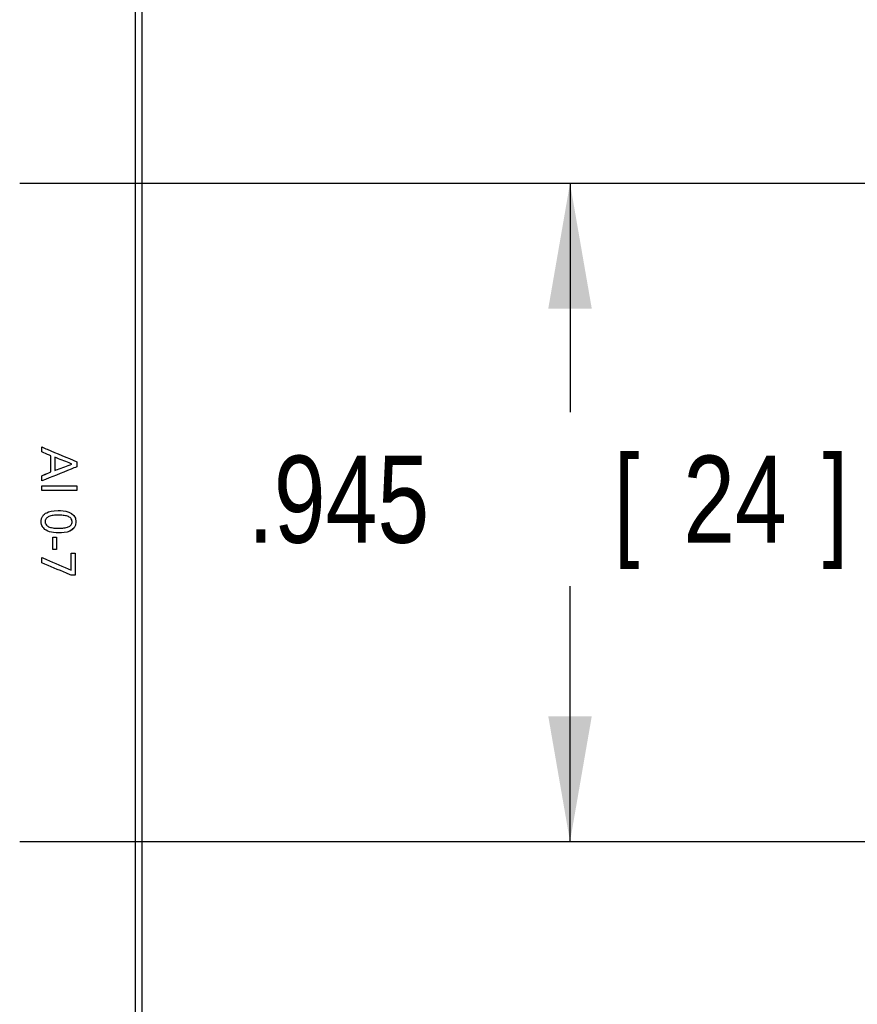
# Model space of a CAD drawing. Header units: inches. Extents: x 0 to 34, y 0 to 22.
# Tile 49 of 84: x 11 to 12.2, y 15 to 16.4. Entities that reach past the tile are written whole.
import ezdxf

# ---------------------------------------------------------------- set-up
doc = ezdxf.new("R2010")
doc.units = ezdxf.units.IN
doc.header["$LTSCALE"] = 1.87
doc.header["$MEASUREMENT"] = 0
doc.layers.get('0').update_dxf_attribs({"linetype": 'CONTINUOUS'})
doc.layers.add('DATUMCURVES', color=7, linetype='CONTINUOUS')
doc.layers.add('DIMENSIONS', color=7, linetype='CONTINUOUS')
doc.styles.get("Standard").update_dxf_attribs({"font": 'txt', "width": 0.8})
doc.dimstyles.new('DIMSTYLE_1', dxfattribs={"dimtxt": 0.125, "dimasz": 0.18, "dimexe": 0.18, "dimexo": 0.0625, "dimgap": 0.09, "dimtad": 0, "dimtih": 1, "dimtoh": 1, "dimdec": 3, "dimzin": 4, "dimdsep": 46, "dimtxsty": 'STANDARD', "dimblk": '_FILLED', "dimblk1": '_FILLED', "dimblk2": '_FILLED', "dimcen": 0.09, "dimadec": 0, "dimazin": 0, "dimtp": 0.005, "dimtm": 0.005, "dimtfac": 1, "dimtdec": 3, "dimtofl": 0, "dimtmove": 0, "dimatfit": 3, "dimldrblk": '_FILLED', "dimfxl": 1, "dimtolj": 1, "dimtzin": 4, "dimarcsym": 0})

# ---------------------------------------------------------------- blocks, each defined once
blk = doc.blocks.new('_FILLED')
at = {"color": 0, "linetype": 'BYBLOCK'}
blk.add_solid([(0, 0), (-1, 0.1736), (-1, -0.1736)], dxfattribs=at)
blk = doc.blocks.new('*D6')
at = {"layer": 'DIMENSIONS', "color": 2, "linetype": 'CONTINUOUS'}
for p, q in [((12.6031, 16.7011), (12.6031, 17.0611)), ((11.0216, 16.7011), (12.7281, 16.7011)), ((10.9925, 16.1295), (12.7281, 16.1295)), ((12.6031, 16.1295), (12.6031, 15.8786)), ((12.6031, 15.8786), (12.7206, 15.8786))]:
    blk.add_line(p, q, dxfattribs=at)
at = {"layer": 'DIMENSIONS', "color": 2, "linetype": 'CONTINUOUS', "xscale": 0.18, "yscale": 0.18, "zscale": 0.18}
for p, rotation in [((12.6031, 16.7011), 270), ((12.6031, 16.1295), 90)]:
    blk.add_blockref('_FILLED', p, dxfattribs=dict(at, rotation=rotation))
at = {"layer": 'DIMENSIONS', "color": 2, "linetype": 'CONTINUOUS', "width": 0.8}
for s, p in [('.572', (12.7831, 15.8161)), ('[', (13.3081, 15.8161)), ('14.52', (13.4081, 15.8161)), (']', (13.9081, 15.8161))]:
    blk.add_text(s, height=0.125, dxfattribs=at).set_placement(p)
blk = doc.blocks.new('*D7')
at = {"layer": 'DIMENSIONS', "color": 2, "linetype": 'CONTINUOUS'}
for p, q in [((10.9925, 16.1295), (11.9078, 16.1295)), ((11.7828, 16.1295), (11.7828, 15.801)), ((11.7828, 15.1846), (11.7828, 15.551)), ((10.9925, 15.1846), (11.9078, 15.1846))]:
    blk.add_line(p, q, dxfattribs=at)
at = {"layer": 'DIMENSIONS', "color": 2, "linetype": 'CONTINUOUS', "xscale": 0.18, "yscale": 0.18, "zscale": 0.18}
for p, rotation in [((11.7828, 16.1295), 90), ((11.7828, 15.1846), 270)]:
    blk.add_blockref('_FILLED', p, dxfattribs=dict(at, rotation=rotation))
at = {"layer": 'DIMENSIONS', "color": 2, "linetype": 'CONTINUOUS', "width": 0.8}
for s, p in [('[', (11.8453, 15.6135)), (']', (12.1453, 15.6135)), ('.945', (11.3203, 15.6135)), ('24', (11.9453, 15.6135))]:
    blk.add_text(s, height=0.125, dxfattribs=at).set_placement(p)
blk = doc.blocks.new('*D8')
at = {"layer": 'DIMENSIONS', "color": 2, "linetype": 'CONTINUOUS'}
for p, q in [((12.6168, 15.1846), (12.6168, 15.5446)), ((10.9925, 15.1846), (12.7418, 15.1846)), ((11.0046, 14.7175), (12.7418, 14.7175)), ((12.6168, 14.7175), (12.6168, 14.4914)), ((12.6168, 14.4914), (12.7343, 14.4914))]:
    blk.add_line(p, q, dxfattribs=at)
at = {"layer": 'DIMENSIONS', "color": 2, "linetype": 'CONTINUOUS', "xscale": 0.18, "yscale": 0.18, "zscale": 0.18}
for p, rotation in [((12.6168, 15.1846), 270), ((12.6168, 14.7175), 90)]:
    blk.add_blockref('_FILLED', p, dxfattribs=dict(at, rotation=rotation))
at = {"layer": 'DIMENSIONS', "color": 2, "linetype": 'CONTINUOUS', "width": 0.8}
for s, p in [('.467', (12.7968, 14.4289)), ('[', (13.3218, 14.4289)), ('11.86', (13.4218, 14.4289)), (']', (13.9218, 14.4289))]:
    blk.add_text(s, height=0.125, dxfattribs=at).set_placement(p)

msp = doc.modelspace()

# ---------------------------------------------------------------- linework, layer by layer
at = {"color": 7, "linetype": 'CONTINUOUS'}
for p, q in [((11.1686, 12.3838), (11.1686, 17.5217)), ((11.1586, 13.4217), (11.1586, 17.4917))]:
    msp.add_line(p, q, dxfattribs=at)
at = {"layer": 'DATUMCURVES', "color": 40, "linetype": 'CONTINUOUS'}
for points, knots in [([(11.0243, 15.751, 2.7536), (11.0269, 15.7499, 2.7536), (11.0436, 15.7429, 2.7536), (11.0603, 15.7358, 2.7536), (11.0744, 15.7299, 2.7536)], [0, 0, 0, 0, 0.15625, 1, 1, 1, 1]), ([(11.0243, 15.7439, 2.7536), (11.0243, 15.7442, 2.7536), (11.0243, 15.7466, 2.7536), (11.0243, 15.749, 2.7536), (11.0243, 15.751, 2.7536)], [0, 0, 0, 0, 0.15625, 1, 1, 1, 1]), ([(11.0243, 15.751, 2.7536), (11.0269, 15.7499, 2.7536), (11.0436, 15.7429, 2.7536), (11.0603, 15.7358, 2.7536), (11.0744, 15.7299, 2.7536)], [0, 0, 0, 0, 0.15625, 1, 1, 1, 1]), ([(11.0243, 15.7439, 2.7536), (11.0243, 15.7442, 2.7536), (11.0243, 15.7466, 2.7536), (11.0243, 15.749, 2.7536), (11.0243, 15.751, 2.7536)], [0, 0, 0, 0, 0.15625, 1, 1, 1, 1]), ([(11.0373, 15.7384, 2.7536), (11.0367, 15.7387, 2.7536), (11.0323, 15.7405, 2.7536), (11.028, 15.7423, 2.7536), (11.0243, 15.7439, 2.7536)], [0, 0, 0, 0, 0.15625, 1, 1, 1, 1]), ([(11.0373, 15.7384, 2.7536), (11.0367, 15.7387, 2.7536), (11.0323, 15.7405, 2.7536), (11.028, 15.7423, 2.7536), (11.0243, 15.7439, 2.7536)], [0, 0, 0, 0, 0.15625, 1, 1, 1, 1]), ([(11.0373, 15.7152, 2.7536), (11.0373, 15.7164, 2.7536), (11.0373, 15.7242, 2.7536), (11.0373, 15.7319, 2.7536), (11.0373, 15.7384, 2.7536)], [0, 0, 0, 0, 0.15625, 1, 1, 1, 1]), ([(11.0373, 15.7152, 2.7536), (11.0373, 15.7164, 2.7536), (11.0373, 15.7241, 2.7536), (11.0373, 15.7319, 2.7536), (11.0373, 15.7384, 2.7536)], [0, 0, 0, 0, 0.15625, 1, 1, 1, 1]), ([(11.0676, 15.7265, 2.7536), (11.0663, 15.727, 2.7536), (11.0581, 15.7303, 2.7536), (11.0499, 15.7335, 2.7536), (11.043, 15.7362, 2.7536)], [0, 0, 0, 0, 0.15625, 1, 1, 1, 1]), ([(11.043, 15.7362, 2.7536), (11.043, 15.7352, 2.7536), (11.043, 15.7289, 2.7536), (11.043, 15.7226, 2.7536), (11.043, 15.7173, 2.7536)], [0, 0, 0, 0, 0.15625, 1, 1, 1, 1]), ([(11.0676, 15.7265, 2.7536), (11.0663, 15.727, 2.7536), (11.0581, 15.7302, 2.7536), (11.0499, 15.7335, 2.7536), (11.043, 15.7362, 2.7536)], [0, 0, 0, 0, 0.15625, 1, 1, 1, 1]), ([(11.043, 15.7362, 2.7536), (11.043, 15.7352, 2.7536), (11.043, 15.7289, 2.7536), (11.043, 15.7226, 2.7536), (11.043, 15.7173, 2.7536)], [0, 0, 0, 0, 0.15625, 1, 1, 1, 1]), ([(11.0744, 15.7299, 2.7536), (11.0744, 15.7295, 2.7536), (11.0744, 15.727, 2.7536), (11.0744, 15.7246, 2.7536), (11.0744, 15.7225, 2.7536)], [0, 0, 0, 0, 0.15625, 1, 1, 1, 1]), ([(11.0744, 15.7299, 2.7536), (11.0744, 15.7295, 2.7536), (11.0744, 15.727, 2.7536), (11.0744, 15.7246, 2.7536), (11.0744, 15.7225, 2.7536)], [0, 0, 0, 0, 0.15625, 1, 1, 1, 1]), ([(11.0744, 15.7225, 2.7536), (11.0718, 15.7214, 2.7536), (11.0551, 15.7147, 2.7536), (11.0384, 15.7079, 2.7536), (11.0243, 15.7022, 2.7536)], [0, 0, 0, 0, 0.15625, 1, 1, 1, 1]), ([(11.0744, 15.7225, 2.7536), (11.0718, 15.7214, 2.7536), (11.0551, 15.7147, 2.7536), (11.0384, 15.7079, 2.7536), (11.0243, 15.7022, 2.7536)], [0, 0, 0, 0, 0.15625, 1, 1, 1, 1]), ([(11.0243, 15.7098, 2.7536), (11.025, 15.7101, 2.7536), (11.0293, 15.7119, 2.7536), (11.0337, 15.7137, 2.7536), (11.0373, 15.7152, 2.7536)], [0, 0, 0, 0, 0.15625, 1, 1, 1, 1]), ([(11.0243, 15.7098, 2.7536), (11.025, 15.71, 2.7536), (11.0293, 15.7118, 2.7536), (11.0337, 15.7137, 2.7536), (11.0373, 15.7152, 2.7536)], [0, 0, 0, 0, 0.15625, 1, 1, 1, 1]), ([(11.043, 15.7173, 2.7536), (11.0442, 15.7177, 2.7536), (11.0524, 15.7208, 2.7536), (11.0606, 15.7239, 2.7536), (11.0676, 15.7265, 2.7536)], [0, 0, 0, 0, 0.15625, 1, 1, 1, 1]), ([(11.043, 15.7173, 2.7536), (11.0442, 15.7177, 2.7536), (11.0524, 15.7208, 2.7536), (11.0606, 15.7239, 2.7536), (11.0676, 15.7265, 2.7536)], [0, 0, 0, 0, 0.15625, 1, 1, 1, 1]), ([(11.0243, 15.7022, 2.7536), (11.0243, 15.7026, 2.7536), (11.0243, 15.7051, 2.7536), (11.0243, 15.7076, 2.7536), (11.0243, 15.7098, 2.7536)], [0, 0, 0, 0, 0.15625, 1, 1, 1, 1]), ([(11.0243, 15.7022, 2.7536), (11.0243, 15.7026, 2.7536), (11.0243, 15.7051, 2.7536), (11.0243, 15.7076, 2.7536), (11.0243, 15.7098, 2.7536)], [0, 0, 0, 0, 0.15625, 1, 1, 1, 1]), ([(11.0243, 15.6954, 2.7536), (11.0269, 15.6954, 2.7536), (11.0436, 15.6954, 2.7536), (11.0603, 15.6954, 2.7536), (11.0744, 15.6954, 2.7536)], [0, 0, 0, 0, 0.15625, 1, 1, 1, 1]), ([(11.0243, 15.6884, 2.7536), (11.0243, 15.6888, 2.7536), (11.0243, 15.6911, 2.7536), (11.0243, 15.6934, 2.7536), (11.0243, 15.6954, 2.7536)], [0, 0, 0, 0, 0.15625, 1, 1, 1, 1]), ([(11.0243, 15.6954, 2.7536), (11.0269, 15.6954, 2.7536), (11.0436, 15.6954, 2.7536), (11.0603, 15.6954, 2.7536), (11.0744, 15.6954, 2.7536)], [0, 0, 0, 0, 0.15625, 1, 1, 1, 1]), ([(11.0243, 15.6884, 2.7536), (11.0243, 15.6888, 2.7536), (11.0243, 15.6911, 2.7536), (11.0243, 15.6934, 2.7536), (11.0243, 15.6954, 2.7536)], [0, 0, 0, 0, 0.15625, 1, 1, 1, 1]), ([(11.0744, 15.6884, 2.7536), (11.0718, 15.6884, 2.7536), (11.0551, 15.6884, 2.7536), (11.0384, 15.6884, 2.7536), (11.0243, 15.6884, 2.7536)], [0, 0, 0, 0, 0.15625, 1, 1, 1, 1]), ([(11.0744, 15.6884, 2.7536), (11.0718, 15.6884, 2.7536), (11.0551, 15.6884, 2.7536), (11.0384, 15.6884, 2.7536), (11.0243, 15.6884, 2.7536)], [0, 0, 0, 0, 0.15625, 1, 1, 1, 1]), ([(11.0744, 15.6954, 2.7536), (11.0744, 15.695, 2.7536), (11.0744, 15.6927, 2.7536), (11.0744, 15.6904, 2.7536), (11.0744, 15.6884, 2.7536)], [0, 0, 0, 0, 0.15625, 1, 1, 1, 1]), ([(11.0744, 15.6954, 2.7536), (11.0744, 15.695, 2.7536), (11.0744, 15.6927, 2.7536), (11.0744, 15.6904, 2.7536), (11.0744, 15.6884, 2.7536)], [0, 0, 0, 0, 0.15625, 1, 1, 1, 1]), ([(11.0489, 15.6276, 2.7536), (11.0432, 15.6276, 2.7536), (11.0344, 15.6287, 2.7536), (11.0268, 15.6335, 2.7536), (11.0235, 15.6398, 2.7536), (11.0232, 15.6438, 2.7536), (11.0234, 15.6462, 2.7536), (11.0241, 15.649, 2.7536), (11.0262, 15.6532, 2.7536), (11.0292, 15.6557, 2.7536), (11.0313, 15.6567, 2.7536)], [0, 0, 0, 0, 0.12203, 0.244061, 0.33923, 0.434398, 0.505098, 0.575799, 0.717199, 1, 1, 1, 1]), ([(11.0489, 15.6276, 2.7536), (11.0432, 15.6276, 2.7536), (11.0344, 15.6287, 2.7536), (11.0268, 15.6335, 2.7536), (11.0235, 15.6398, 2.7536), (11.0232, 15.6438, 2.7536), (11.0234, 15.6462, 2.7536), (11.0241, 15.649, 2.7536), (11.0262, 15.6532, 2.7536), (11.0292, 15.6557, 2.7536), (11.0313, 15.6567, 2.7536)], [0, 0, 0, 0, 0.121986, 0.243972, 0.339106, 0.434239, 0.50496, 0.57568, 0.71712, 1, 1, 1, 1]), ([(11.0677, 15.6442, 2.7536), (11.0677, 15.645, 2.7536), (11.0673, 15.6467, 2.7536), (11.0655, 15.6495, 2.7536), (11.0614, 15.6518, 2.7536), (11.0549, 15.653, 2.7536), (11.0474, 15.6533, 2.7536), (11.0403, 15.6529, 2.7536), (11.0353, 15.6517, 2.7536), (11.0322, 15.65, 2.7536), (11.0304, 15.6484, 2.7536), (11.0295, 15.6467, 2.7536), (11.0292, 15.6454, 2.7536), (11.0291, 15.6444, 2.7536), (11.0291, 15.6441, 2.7536), (11.0291, 15.6438, 2.7536)], [0, 0, 0, 0, 0.046924, 0.103233, 0.215851, 0.328469, 0.441087, 0.580815, 0.720543, 0.790408, 0.860272, 0.930136, 0.965068, 0.982534, 1, 1, 1, 1]), ([(11.0677, 15.6441, 2.7536), (11.0677, 15.645, 2.7536), (11.0673, 15.6467, 2.7536), (11.0655, 15.6495, 2.7536), (11.0614, 15.6518, 2.7536), (11.0549, 15.653, 2.7536), (11.0474, 15.6533, 2.7536), (11.0403, 15.6529, 2.7536), (11.0353, 15.6517, 2.7536), (11.0322, 15.65, 2.7536), (11.0304, 15.6484, 2.7536), (11.0295, 15.6467, 2.7536), (11.0292, 15.6453, 2.7536), (11.0291, 15.6444, 2.7536), (11.0291, 15.6441, 2.7536), (11.0291, 15.6438, 2.7536)], [0, 0, 0, 0, 0.046924, 0.103233, 0.215851, 0.328469, 0.441087, 0.580815, 0.720543, 0.790408, 0.860272, 0.930136, 0.965068, 0.982534, 1, 1, 1, 1]), ([(11.0291, 15.6438, 2.7536), (11.0291, 15.6434, 2.7536), (11.0291, 15.6423, 2.7536), (11.0296, 15.6407, 2.7536), (11.0312, 15.6381, 2.7536), (11.0352, 15.6358, 2.7536), (11.0415, 15.6345, 2.7536), (11.0491, 15.6342, 2.7536), (11.0564, 15.6346, 2.7536), (11.0627, 15.636, 2.7536), (11.0661, 15.6384, 2.7536), (11.0675, 15.6411, 2.7536), (11.0678, 15.643, 2.7536), (11.0677, 15.644, 2.7536), (11.0677, 15.6442, 2.7536)], [0, 0, 0, 0, 0.026338, 0.052676, 0.105353, 0.210705, 0.316058, 0.421411, 0.562669, 0.703928, 0.845186, 0.915816, 0.986445, 1, 1, 1, 1]), ([(11.0291, 15.6438, 2.7536), (11.0291, 15.6434, 2.7536), (11.0291, 15.6423, 2.7536), (11.0296, 15.6407, 2.7536), (11.0312, 15.6381, 2.7536), (11.0352, 15.6358, 2.7536), (11.0415, 15.6345, 2.7536), (11.0491, 15.6342, 2.7536), (11.0564, 15.6346, 2.7536), (11.0627, 15.636, 2.7536), (11.0661, 15.6384, 2.7536), (11.0675, 15.6411, 2.7536), (11.0678, 15.643, 2.7536), (11.0677, 15.644, 2.7536), (11.0677, 15.6441, 2.7536)], [0, 0, 0, 0, 0.026338, 0.052676, 0.105353, 0.210705, 0.316058, 0.421411, 0.562669, 0.703928, 0.845186, 0.915816, 0.986445, 1, 1, 1, 1]), ([(11.0399, 15.6214, 2.7536), (11.0402, 15.6214, 2.7536), (11.0419, 15.6214, 2.7536), (11.0437, 15.6214, 2.7536), (11.0452, 15.6214, 2.7536)], [0, 0, 0, 0, 0.15625, 1, 1, 1, 1]), ([(11.0399, 15.6039, 2.7536), (11.0399, 15.6048, 2.7536), (11.0399, 15.6107, 2.7536), (11.0399, 15.6165, 2.7536), (11.0399, 15.6214, 2.7536)], [0, 0, 0, 0, 0.15625, 1, 1, 1, 1]), ([(11.0399, 15.6214, 2.7536), (11.0402, 15.6214, 2.7536), (11.0419, 15.6214, 2.7536), (11.0437, 15.6214, 2.7536), (11.0452, 15.6214, 2.7536)], [0, 0, 0, 0, 0.15625, 1, 1, 1, 1]), ([(11.0399, 15.6039, 2.7536), (11.0399, 15.6048, 2.7536), (11.0399, 15.6106, 2.7536), (11.0399, 15.6165, 2.7536), (11.0399, 15.6214, 2.7536)], [0, 0, 0, 0, 0.15625, 1, 1, 1, 1]), ([(11.0452, 15.6214, 2.7536), (11.0452, 15.6205, 2.7536), (11.0452, 15.6146, 2.7536), (11.0452, 15.6088, 2.7536), (11.0452, 15.6039, 2.7536)], [0, 0, 0, 0, 0.15625, 1, 1, 1, 1]), ([(11.0452, 15.6214, 2.7536), (11.0452, 15.6205, 2.7536), (11.0452, 15.6146, 2.7536), (11.0452, 15.6088, 2.7536), (11.0452, 15.6039, 2.7536)], [0, 0, 0, 0, 0.15625, 1, 1, 1, 1]), ([(11.0452, 15.6039, 2.7536), (11.0449, 15.6039, 2.7536), (11.0432, 15.6039, 2.7536), (11.0414, 15.6039, 2.7536), (11.0399, 15.6039, 2.7536)], [0, 0, 0, 0, 0.15625, 1, 1, 1, 1]), ([(11.0452, 15.6039, 2.7536), (11.0449, 15.6039, 2.7536), (11.0432, 15.6039, 2.7536), (11.0414, 15.6039, 2.7536), (11.0399, 15.6039, 2.7536)], [0, 0, 0, 0, 0.15625, 1, 1, 1, 1]), ([(11.0243, 15.5925, 2.7536), (11.0265, 15.5915, 2.7536), (11.0406, 15.5854, 2.7536), (11.0547, 15.5792, 2.7536), (11.0666, 15.574, 2.7536)], [0, 0, 0, 0, 0.15625, 1, 1, 1, 1]), ([(11.0243, 15.5846, 2.7536), (11.0243, 15.585, 2.7536), (11.0243, 15.5877, 2.7536), (11.0243, 15.5903, 2.7536), (11.0243, 15.5925, 2.7536)], [0, 0, 0, 0, 0.15625, 1, 1, 1, 1]), ([(11.0243, 15.5925, 2.7536), (11.0265, 15.5915, 2.7536), (11.0406, 15.5854, 2.7536), (11.0547, 15.5792, 2.7536), (11.0666, 15.574, 2.7536)], [0, 0, 0, 0, 0.15625, 1, 1, 1, 1]), ([(11.0243, 15.5846, 2.7536), (11.0243, 15.585, 2.7536), (11.0243, 15.5876, 2.7536), (11.0243, 15.5903, 2.7536), (11.0243, 15.5925, 2.7536)], [0, 0, 0, 0, 0.15625, 1, 1, 1, 1]), ([(11.0666, 15.5987, 2.7536), (11.0669, 15.5987, 2.7536), (11.0688, 15.5987, 2.7536), (11.0707, 15.5987, 2.7536), (11.0723, 15.5987, 2.7536)], [0, 0, 0, 0, 0.15625, 1, 1, 1, 1]), ([(11.0666, 15.574, 2.7536), (11.0666, 15.5753, 2.7536), (11.0666, 15.5835, 2.7536), (11.0666, 15.5918, 2.7536), (11.0666, 15.5987, 2.7536)], [0, 0, 0, 0, 0.15625, 1, 1, 1, 1]), ([(11.0666, 15.5987, 2.7536), (11.0669, 15.5987, 2.7536), (11.0688, 15.5987, 2.7536), (11.0707, 15.5987, 2.7536), (11.0723, 15.5987, 2.7536)], [0, 0, 0, 0, 0.15625, 1, 1, 1, 1]), ([(11.0666, 15.574, 2.7536), (11.0666, 15.5753, 2.7536), (11.0666, 15.5835, 2.7536), (11.0666, 15.5918, 2.7536), (11.0666, 15.5987, 2.7536)], [0, 0, 0, 0, 0.15625, 1, 1, 1, 1]), ([(11.0723, 15.5987, 2.7536), (11.0723, 15.5971, 2.7536), (11.0723, 15.5865, 2.7536), (11.0723, 15.5759, 2.7536), (11.0723, 15.567, 2.7536)], [0, 0, 0, 0, 0.15625, 1, 1, 1, 1]), ([(11.0723, 15.5987, 2.7536), (11.0723, 15.5971, 2.7536), (11.0723, 15.5865, 2.7536), (11.0723, 15.5759, 2.7536), (11.0723, 15.567, 2.7536)], [0, 0, 0, 0, 0.15625, 1, 1, 1, 1]), ([(11.0665, 15.567, 2.7536), (11.0643, 15.5679, 2.7536), (11.0502, 15.5738, 2.7536), (11.0362, 15.5797, 2.7536), (11.0243, 15.5846, 2.7536)], [0, 0, 0, 0, 0.15625, 1, 1, 1, 1]), ([(11.0665, 15.567, 2.7536), (11.0643, 15.5679, 2.7536), (11.0502, 15.5738, 2.7536), (11.0362, 15.5797, 2.7536), (11.0243, 15.5846, 2.7536)], [0, 0, 0, 0, 0.15625, 1, 1, 1, 1]), ([(11.0723, 15.567, 2.7536), (11.072, 15.567, 2.7536), (11.0701, 15.567, 2.7536), (11.0681, 15.567, 2.7536), (11.0665, 15.567, 2.7536)], [0, 0, 0, 0, 0.15625, 1, 1, 1, 1]), ([(11.0723, 15.567, 2.7536), (11.072, 15.567, 2.7536), (11.0701, 15.567, 2.7536), (11.0681, 15.567, 2.7536), (11.0665, 15.567, 2.7536)], [0, 0, 0, 0, 0.15625, 1, 1, 1, 1])]:
    msp.add_open_spline(points, degree=3, knots=knots, dxfattribs=at)
for points in [[(11.0313, 15.6567, 2.7536), (11.0345, 15.6583, 2.7536), (11.0391, 15.6598, 2.7536), (11.0478, 15.6598, 2.7536)], [(11.0313, 15.6567, 2.7536), (11.0345, 15.6583, 2.7536), (11.0391, 15.6598, 2.7536), (11.0478, 15.6598, 2.7536)], [(11.0478, 15.6598, 2.7536), (11.0549, 15.6598, 2.7536), (11.0733, 15.659, 2.7536), (11.0733, 15.6437, 2.7536)], [(11.0478, 15.6598, 2.7536), (11.0549, 15.6598, 2.7536), (11.0733, 15.659, 2.7536), (11.0733, 15.6437, 2.7536)], [(11.0733, 15.6437, 2.7536), (11.0733, 15.6294, 2.7536), (11.0579, 15.6276, 2.7536), (11.0489, 15.6276, 2.7536)], [(11.0733, 15.6437, 2.7536), (11.0733, 15.6293, 2.7536), (11.0579, 15.6276, 2.7536), (11.0489, 15.6276, 2.7536)]]:
    msp.add_open_spline(points, degree=3, dxfattribs=at)

# ---------------------------------------------------------------- dimensions: what is measured, and where the dimension line sits
at = {"layer": 'DIMENSIONS', "color": 2, "linetype": 'CONTINUOUS'}
for base, p1, p2, picture, middle in [((12.6031, 16.7011), (10.9925, 16.1295), (11.0216, 16.7011), '*D6', (13.3956, 15.8786)), ((11.7828, 16.1295), (10.9925, 15.1846), (10.9925, 16.1295), '*D7', (11.7828, 15.676)), ((12.6168, 15.1846), (11.0046, 14.7175), (10.9925, 15.1846), '*D8', (13.4093, 14.4914))]:
    dim = msp.add_linear_dim(base=base, p1=p1, p2=p2, angle=90, dimstyle='DIMSTYLE_1', dxfattribs=at)
    dim.commit()
    dim.dimension.update_dxf_attribs({"geometry": picture, "text_midpoint": middle, "dimtype": 160})

doc.saveas('drawing.dxf')
